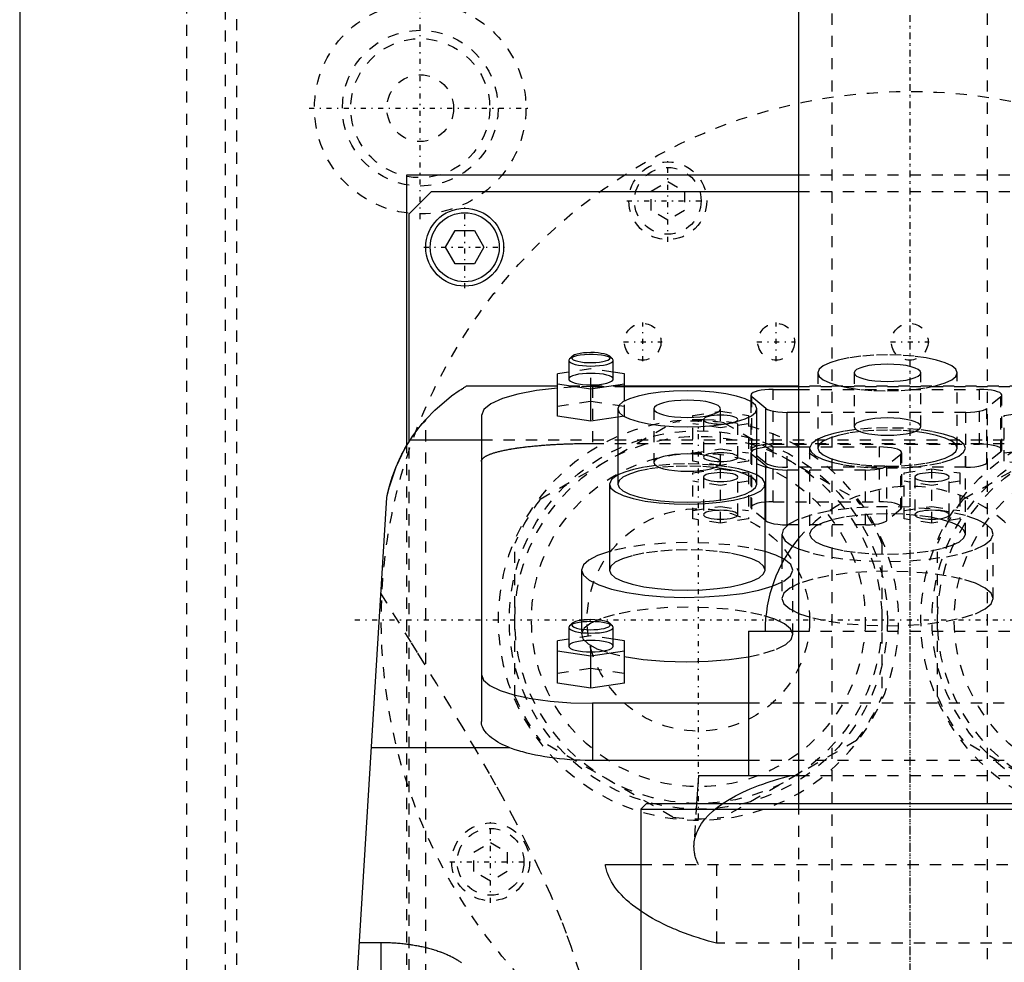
# Model space of a CAD drawing. Extents: x -90 to 90, y -97 to 327.
# Tile 7 of 10: x -80 to 9, y 198 to 283. Entities that reach past the tile are written whole.
import ezdxf

# ---------------------------------------------------------------- set-up
doc = ezdxf.new("R2010")
doc.units = 0
doc.linetypes.add('CENTER', pattern=[1.5, 0.45, -0.5, 0.05, -0.5])
doc.linetypes.add('DASHED', pattern=[2, 1, -1])
for name, color, linetype in [('AM_0', 7, 'CONTINUOUS'), ('AM_3', 7, 'DASHED'), ('AM_7', 7, 'CENTER')]:
    doc.layers.add(name, color=color, linetype=linetype)

msp = doc.modelspace()

# ---------------------------------------------------------------- linework, layer by layer
at = {"layer": 'AM_0', "color": 7, "linetype": 'CONTINUOUS'}
for p, q in [((-10, 296.5), (-10, 212.5)), ((-80, 291.5), (-80, 30)), ((-45.211, 244.674), (-45.211, 269)), ((-45.211, 269), (-10.011, 269)), ((-45, 265.5), (-43, 267.5)), ((-43, 267.5), (-10, 267.5)), ((-45, 245.02), (-45, 265.5)), ((-41.732, 262.5), (-40.866, 264)), ((-40.866, 264), (-39.134, 264)), ((-39.134, 264), (-38.268, 262.5)), ((-40.866, 261), (-41.732, 262.5)), ((-38.268, 262.5), (-39.134, 261)), ((-39.134, 261), (-40.866, 261)), ((-30.577, 252.474), (-30.65, 252.335)), ((-30.65, 252.335), (-30.65, 250.645)), ((-30.336, 252.698), (-30.577, 252.474)), ((-26.723, 252.474), (-26.964, 252.698)), ((-26.65, 252.335), (-26.723, 252.474)), ((-26.65, 250.645), (-26.65, 252.335)), ((-30.65, 251.265), (-31.65, 251.116)), ((-31.65, 247.322), (-31.65, 251.116)), ((-25.65, 251.116), (-26.65, 251.265)), ((-25.65, 248.664), (-25.65, 251.116)), ((-31.65, 250), (-39.86, 250)), ((-31.65, 250.219), (-28.65, 249.771)), ((-28.65, 249.771), (-25.65, 250.219)), ((-28.65, 246.874), (-28.65, 249.771)), ((-10, 250), (-25.65, 250)), ((-25.65, 249.97), (-10, 249.97)), ((-12.28, 249.72), (-10, 249.72)), ((-14.28, 249.202), (-14.28, 248.624)), ((-14.189, 248.568), (-14.189, 249.048)), ((-12.939, 248.013), (-14.189, 249.048)), ((-26.25, 247.973), (-26.25, 241.211)), ((-13.75, 241.211), (-13.75, 247.973)), ((-12.939, 244.515), (-12.939, 248.013)), ((-38.5, 247.382), (-38.5, 219.865)), ((-28.65, 246.874), (-31.65, 247.322)), ((-26.25, 247.232), (-28.65, 246.874)), ((-11.03, 244.544), (-11.03, 247.649)), ((-10, 247.649), (-11.03, 247.649)), ((-38.5, 245.15), (-44.917, 245.15)), ((-12.28, 244.544), (-10, 244.544)), ((-12.939, 242.836), (-13.75, 243.508)), ((-12.939, 237.91), (-12.939, 242.836)), ((-11.03, 237.547), (-11.03, 242.473)), ((-10, 242.473), (-11.03, 242.473)), ((-27, 241.211), (-27, 233.484)), ((-13, 233.484), (-13, 241.211)), ((-57, 77.05), (-47, 240)), ((-12.939, 237.91), (-13, 237.961)), ((-10.946, 237.547), (-11.03, 237.547)), ((-11.5, 236.719), (-11.5, 234.582)), ((-29.5, 233.484), (-29.5, 228.967)), ((-30.577, 228.468), (-30.65, 228.329)), ((-30.336, 228.692), (-30.577, 228.468)), ((-26.723, 228.468), (-26.964, 228.692)), ((-26.65, 228.329), (-26.723, 228.468)), ((-30.65, 228.329), (-30.65, 226.639)), ((-26.65, 226.639), (-26.65, 228.329)), ((-14.5, 228), (-14.5, 215)), ((-14.5, 228), (-10.009, 228)), ((-30.65, 227.26), (-31.65, 227.11)), ((-31.65, 223.316), (-31.65, 227.11)), ((-25.65, 227.11), (-26.65, 227.26)), ((-25.65, 223.316), (-25.65, 227.11)), ((-31.65, 226.214), (-28.65, 225.766)), ((-28.65, 225.766), (-25.65, 226.214)), ((-28.65, 222.868), (-28.65, 225.766)), ((-28.65, 222.868), (-31.65, 223.316)), ((-25.65, 223.316), (-28.65, 222.868)), ((-28.5, 221.5), (-28.5, 216.359)), ((-14.5, 221.5), (-28.5, 221.5)), ((-35.934, 217.5), (-48.381, 217.5)), ((-14.5, 216.359), (-28.5, 216.359)), ((-19, 215), (-19.156, 212.5)), ((-19, 215), (-10.011, 215)), ((-23.675, 212.5), (-24.175, 212)), ((-23.675, 212.5), (23.675, 212.5)), ((-24.175, 212), (-24.175, 196.5)), ((-24.175, 212), (24.175, 212)), ((-27.357, 207), (-24.189, 207)), ((-49.454, 200.006), (-47.5, 200.006)), ((-47.5, 191.749), (-47.5, 200.006))]:
    msp.add_line(p, q, dxfattribs=at)
for points in [[(-30.65, 252.335), (-30.612, 252.234), (-30.498, 252.137), (-30.313, 252.047), (-30.064, 251.969), (-29.761, 251.904), (-29.415, 251.857), (-29.04, 251.827), (-28.65, 251.817), (-28.26, 251.827), (-27.885, 251.857), (-27.539, 251.904), (-27.236, 251.969), (-26.987, 252.047), (-26.802, 252.137), (-26.688, 252.234), (-26.65, 252.335)], [(-28.65, 253.029), (-28.997, 253.02), (-29.329, 252.994), (-29.635, 252.951), (-29.902, 252.893), (-30.119, 252.822), (-30.279, 252.742), (-30.373, 252.655), (-30.399, 252.566), (-30.357, 252.476), (-30.246, 252.391), (-30.072, 252.312), (-29.842, 252.245), (-29.565, 252.19), (-29.251, 252.151), (-28.914, 252.129), (-28.566, 252.124), (-28.222, 252.137), (-27.894, 252.168), (-27.597, 252.215), (-27.341, 252.276), (-27.137, 252.349), (-26.993, 252.431), (-26.914, 252.519), (-26.905, 252.609), (-26.964, 252.698)], [(-26.964, 252.698), (-27.08, 252.776), (-27.249, 252.848), (-27.467, 252.91), (-27.725, 252.961), (-28.015, 252.998), (-28.327, 253.022), (-28.65, 253.029)], [(-30.65, 250.645), (-30.612, 250.544), (-30.498, 250.446), (-30.313, 250.357), (-30.064, 250.278), (-29.761, 250.214), (-29.415, 250.166), (-29.04, 250.137), (-28.65, 250.127), (-28.26, 250.137), (-27.885, 250.166), (-27.539, 250.214), (-27.236, 250.278), (-26.987, 250.357), (-26.802, 250.446), (-26.688, 250.544), (-26.65, 250.645)], [(-31.653, 249.838), (-33.548, 249.616), (-35.224, 249.298), (-36.61, 248.896), (-37.644, 248.429), (-38.284, 247.917), (-38.5, 247.382)], [(-12.28, 249.72), (-12.652, 249.711), (-13.012, 249.684), (-13.346, 249.64), (-13.642, 249.581), (-13.891, 249.509), (-14.083, 249.426), (-14.213, 249.335), (-14.274, 249.239), (-14.266, 249.143), (-14.189, 249.048)], [(-12.939, 248.013), (-12.771, 247.912), (-12.526, 247.824), (-12.214, 247.75), (-11.85, 247.695), (-11.449, 247.661), (-11.03, 247.649)], [(-12.28, 244.544), (-12.69, 244.533), (-13.083, 244.5), (-13.442, 244.447), (-13.752, 244.376)], [(-12.939, 242.836), (-12.771, 242.736), (-12.526, 242.647), (-12.214, 242.574), (-11.85, 242.519), (-11.449, 242.485), (-11.03, 242.473)], [(-26.25, 242.027), (-26.81, 241.631), (-27, 241.211)], [(-27, 241.211), (-26.86, 240.85), (-26.445, 240.504), (-25.772, 240.186), (-24.867, 239.909), (-23.768, 239.684), (-22.517, 239.521), (-21.166, 239.425), (-19.768, 239.4), (-18.38, 239.449), (-17.056, 239.568), (-15.85, 239.752), (-14.811, 239.995), (-13.979, 240.287), (-13.389, 240.616), (-13.063, 240.969), (-13.015, 241.331), (-13.247, 241.689), (-13.75, 242.027)], [(-26.25, 241.211), (-26.13, 240.896), (-25.774, 240.592), (-25.197, 240.313), (-24.419, 240.067), (-23.472, 239.866), (-22.392, 239.717), (-21.219, 239.625), (-20, 239.594), (-18.781, 239.625), (-17.608, 239.717), (-16.528, 239.866), (-15.581, 240.067), (-14.803, 240.313), (-14.226, 240.592), (-13.87, 240.896), (-13.75, 241.211)], [(-12.939, 237.91), (-12.771, 237.81), (-12.526, 237.721), (-12.214, 237.647), (-11.85, 237.592), (-11.449, 237.558), (-11.03, 237.547)], [(-10.005, 238.043), (-10.878, 237.594), (-11.38, 237.108), (-11.49, 236.606), (-11.202, 236.109), (-10.53, 235.637)], [(-27, 235.146), (-28.065, 234.783), (-28.853, 234.376), (-29.337, 233.938), (-29.5, 233.484)], [(-11.278, 234.458), (-12.027, 234.821), (-13, 235.146)], [(-29.5, 233.484), (-29.324, 233.013), (-28.803, 232.559), (-27.955, 232.14), (-26.813, 231.77), (-25.418, 231.464), (-23.823, 231.233), (-22.086, 231.085), (-20.272, 231.026), (-18.447, 231.058), (-16.68, 231.18), (-15.037, 231.387), (-13.577, 231.672), (-12.355, 232.024)], [(-27, 233.484), (-26.865, 233.13), (-26.467, 232.791), (-25.82, 232.477), (-24.95, 232.203), (-23.889, 231.977), (-22.679, 231.81), (-21.366, 231.707), (-20, 231.672), (-18.634, 231.707), (-17.321, 231.81), (-16.111, 231.977), (-15.05, 232.203), (-14.18, 232.477), (-13.533, 232.791), (-13.135, 233.13), (-13, 233.484)], [(-30.336, 228.692), (-30.395, 228.603), (-30.386, 228.513), (-30.307, 228.426), (-30.163, 228.343), (-29.959, 228.27), (-29.703, 228.209), (-29.406, 228.162), (-29.078, 228.132), (-28.734, 228.118), (-28.386, 228.123), (-28.049, 228.146), (-27.735, 228.185), (-27.458, 228.239), (-27.228, 228.307), (-27.054, 228.385), (-26.943, 228.471), (-26.901, 228.56), (-26.927, 228.65), (-27.021, 228.737), (-27.181, 228.817), (-27.398, 228.887), (-27.665, 228.945), (-27.971, 228.988), (-28.303, 229.015), (-28.65, 229.024)], [(-28.65, 229.024), (-28.973, 229.016), (-29.285, 228.993), (-29.575, 228.955), (-29.833, 228.905), (-30.051, 228.842), (-30.22, 228.771), (-30.336, 228.692)], [(-30.65, 228.329), (-30.612, 228.228), (-30.498, 228.131), (-30.313, 228.042), (-30.064, 227.963), (-29.761, 227.899), (-29.415, 227.851), (-29.04, 227.822), (-28.65, 227.812), (-28.26, 227.822), (-27.885, 227.851), (-27.539, 227.899), (-27.236, 227.963), (-26.987, 228.042), (-26.802, 228.131), (-26.688, 228.228), (-26.65, 228.329)], [(-30.65, 226.639), (-30.612, 226.538), (-30.498, 226.441), (-30.313, 226.351), (-30.064, 226.273), (-29.761, 226.209), (-29.415, 226.161), (-29.04, 226.131), (-28.65, 226.121), (-28.26, 226.131), (-27.885, 226.161), (-27.539, 226.209), (-27.236, 226.273), (-26.987, 226.351), (-26.802, 226.441), (-26.688, 226.538), (-26.65, 226.639)], [(-25.656, 225.713), (-23.947, 225.452), (-22.065, 225.289), (-20.093, 225.23), (-18.117, 225.279), (-16.224, 225.432), (-14.495, 225.685)], [(-38.5, 224.088), (-38.308, 223.583), (-37.739, 223.098), (-36.815, 222.65), (-35.571, 222.258), (-34.056, 221.936), (-32.327, 221.697), (-30.451, 221.55), (-28.5, 221.5)]]:
    msp.add_lwpolyline(points, dxfattribs=at)
for points in [[(-13.75, 247.973), (-13.87, 248.288), (-14.226, 248.592), (-14.803, 248.871), (-15.581, 249.117), (-16.528, 249.318), (-17.608, 249.467), (-18.781, 249.559), (-20, 249.59), (-21.219, 249.559), (-22.392, 249.467), (-23.472, 249.318), (-24.419, 249.117), (-25.197, 248.871), (-25.774, 248.592), (-26.13, 248.288), (-26.25, 247.973), (-26.13, 247.657), (-25.774, 247.354), (-25.197, 247.074), (-24.419, 246.829), (-23.472, 246.628), (-22.392, 246.478), (-21.219, 246.386), (-20, 246.355), (-18.781, 246.386), (-17.608, 246.478), (-16.528, 246.628), (-15.581, 246.829), (-14.803, 247.074), (-14.226, 247.354), (-13.87, 247.657)], [(-17, 247.973), (-17.058, 248.124), (-17.228, 248.27), (-17.506, 248.404), (-17.879, 248.522), (-18.333, 248.618), (-18.852, 248.69), (-19.415, 248.734), (-20, 248.749), (-20.585, 248.734), (-21.148, 248.69), (-21.667, 248.618), (-22.121, 248.522), (-22.494, 248.404), (-22.772, 248.27), (-22.942, 248.124), (-23, 247.973), (-22.942, 247.821), (-22.772, 247.676), (-22.494, 247.541), (-22.121, 247.424), (-21.667, 247.327), (-21.148, 247.255), (-20.585, 247.211), (-20, 247.196), (-19.415, 247.211), (-18.852, 247.255), (-18.333, 247.327), (-17.879, 247.424), (-17.506, 247.541), (-17.228, 247.676), (-17.058, 247.821)]]:
    msp.add_lwpolyline(points, close=True, dxfattribs=at)
for points in [[(-43.5, 247.019, 0), (-42.688, 247.863, 0), (-41.184, 249.129, 0), (-40.489, 249.612, 0), (-40.328, 249.715, 0), (-40.186, 249.804, 0), (-40.123, 249.843, 0), (-40.065, 249.878, 0), (-39.966, 249.938, 0), (-39.89, 249.983, 0), (-39.86, 250, 0)], [(-47, 240, 0), (-46.935, 240.308, 0), (-46.785, 240.92, 0), (-46.61, 241.525, 0), (-46.513, 241.823, 0), (-46.411, 242.116, 0), (-46.192, 242.69, 0), (-46.056, 243.014, 0), (-46.016, 243.105, 0), (-45.976, 243.196, 0), (-45.955, 243.241, 0), (-45.935, 243.286, 0), (-45.894, 243.375, 0), (-45.853, 243.463, 0), (-45.811, 243.55, 0), (-45.769, 243.637, 0), (-45.726, 243.723, 0), (-45.705, 243.766, 0), (-45.684, 243.808, 0), (-45.641, 243.893, 0), (-45.598, 243.976, 0), (-45.554, 244.059, 0), (-45.511, 244.14, 0), (-45.467, 244.221, 0), (-45.445, 244.261, 0), (-45.423, 244.301, 0), (-45.38, 244.38, 0), (-45.336, 244.458, 0), (-45.292, 244.535, 0), (-45.247, 244.611, 0), (-45.203, 244.686, 0), (-45.181, 244.723, 0), (-45.159, 244.76, 0), (-45.115, 244.833, 0), (-45.071, 244.905, 0), (-45.049, 244.941, 0), (-45.027, 244.976, 0), (-44.984, 245.046, 0), (-44.94, 245.115, 0), (-44.918, 245.149, 0), (-44.896, 245.183, 0), (-44.853, 245.249, 0), (-44.81, 245.315, 0), (-44.767, 245.379, 0), (-44.725, 245.443, 0), (-44.682, 245.505, 0), (-44.661, 245.536, 0), (-44.64, 245.566, 0), (-44.599, 245.626, 0), (-44.557, 245.685, 0), (-44.517, 245.743, 0), (-44.476, 245.799, 0), (-44.436, 245.855, 0), (-44.416, 245.882, 0), (-44.397, 245.909, 0), (-44.358, 245.962, 0), (-44.319, 246.014, 0), (-44.281, 246.065, 0), (-44.243, 246.115, 0), (-44.206, 246.164, 0), (-44.187, 246.189, 0), (-44.168, 246.213, 0), (-44.132, 246.26, 0), (-44.096, 246.306, 0), (-44.06, 246.351, 0), (-44.026, 246.395, 0), (-43.992, 246.437, 0), (-43.975, 246.458, 0), (-43.958, 246.479, 0), (-43.926, 246.519, 0), (-43.894, 246.557, 0), (-43.864, 246.594, 0), (-43.835, 246.63, 0), (-43.806, 246.664, 0), (-43.792, 246.68, 0), (-43.779, 246.697, 0), (-43.753, 246.728, 0), (-43.727, 246.757, 0), (-43.715, 246.771, 0), (-43.704, 246.785, 0), (-43.681, 246.812, 0), (-43.66, 246.837, 0), (-43.649, 246.848, 0), (-43.64, 246.86, 0), (-43.621, 246.881, 0), (-43.603, 246.901, 0), (-43.587, 246.92, 0), (-43.573, 246.937, 0), (-43.559, 246.952, 0), (-43.553, 246.959, 0), (-43.547, 246.966, 0), (-43.537, 246.978, 0), (-43.527, 246.988, 0), (-43.52, 246.997, 0), (-43.513, 247.004, 0), (-43.508, 247.01, 0), (-43.506, 247.013, 0), (-43.504, 247.015, 0), (-43.501, 247.017, 0), (-43.5, 247.019, 0), (-43.5, 247.019, 0)], [(-43.5, 247.019, 0), (-43.501, 247.009, 0), (-43.503, 246.99, 0), (-43.507, 246.97, 0), (-43.51, 246.961, 0), (-43.513, 246.951, 0), (-43.521, 246.931, 0), (-43.53, 246.911, 0), (-43.542, 246.891, 0), (-43.555, 246.871, 0), (-43.571, 246.851, 0), (-43.579, 246.841, 0), (-43.588, 246.831, 0), (-43.607, 246.81, 0), (-43.628, 246.79, 0), (-43.651, 246.769, 0), (-43.676, 246.749, 0), (-43.703, 246.728, 0), (-43.717, 246.718, 0), (-43.732, 246.708, 0), (-43.763, 246.687, 0), (-43.795, 246.666, 0), (-43.813, 246.656, 0)], [(-44.917, 245.15, 0), (-44.74, 245.42, 0), (-44.376, 245.937, 0), (-44.002, 246.424, 0), (-43.813, 246.656, 0)], [(-47, 240, 0), (-46.775, 240.958, 0), (-46.163, 242.761, 0), (-45.37, 244.398, 0), (-44.917, 245.15, 0)], [(-35.934, 217.5, 0), (-36.065, 217.554, 0), (-36.321, 217.665, 0), (-36.567, 217.78, 0), (-36.685, 217.839, 0), (-36.801, 217.899, 0), (-37.022, 218.022, 0), (-37.23, 218.149, 0), (-37.424, 218.279, 0), (-37.603, 218.411, 0), (-37.766, 218.546, 0), (-37.842, 218.614, 0), (-37.914, 218.683, 0), (-38.045, 218.821, 0), (-38.16, 218.961, 0), (-38.258, 219.101, 0), (-38.339, 219.241, 0), (-38.403, 219.382, 0), (-38.429, 219.452, 0), (-38.451, 219.521, 0), (-38.483, 219.66, 0), (-38.498, 219.797, 0), (-38.5, 219.865, 0)], [(-28.5, 216.359, 0), (-28.725, 216.36, 0), (-29.179, 216.367, 0), (-29.637, 216.381, 0), (-29.867, 216.391, 0), (-30.098, 216.403, 0), (-30.559, 216.433, 0), (-31.018, 216.47, 0), (-31.473, 216.516, 0), (-31.923, 216.568, 0), (-32.366, 216.628, 0), (-32.584, 216.661, 0), (-32.799, 216.695, 0), (-33.223, 216.769, 0), (-33.635, 216.85, 0), (-34.033, 216.936, 0), (-34.416, 217.029, 0), (-34.783, 217.126, 0), (-34.961, 217.176, 0), (-35.133, 217.228, 0), (-35.465, 217.333, 0), (-35.78, 217.443, 0), (-35.934, 217.5, 0)], [(-24.179, 202.821, 0), (-24.334, 202.928, 0), (-24.634, 203.144, 0), (-24.92, 203.364, 0), (-25.057, 203.475, 0), (-25.191, 203.587, 0), (-25.448, 203.813, 0), (-25.69, 204.042, 0), (-25.917, 204.273, 0), (-26.128, 204.507, 0), (-26.322, 204.742, 0), (-26.414, 204.86, 0), (-26.501, 204.978, 0), (-26.664, 205.216, 0), (-26.81, 205.454, 0), (-26.939, 205.693, 0), (-27.052, 205.932, 0), (-27.149, 206.171, 0), (-27.191, 206.29, 0), (-27.229, 206.409, 0), (-27.293, 206.646, 0), (-27.34, 206.882, 0), (-27.357, 207, 0)], [(-47.5, 200.006, 0), (-47.438, 200.006, 0), (-47.312, 200.005, 0), (-47.186, 200.004, 0), (-47.123, 200.002, 0), (-47.06, 200.001, 0), (-46.934, 199.998, 0), (-46.807, 199.993, 0), (-46.679, 199.988, 0), (-46.552, 199.982, 0), (-46.424, 199.975, 0), (-46.361, 199.972, 0), (-46.297, 199.967, 0), (-46.169, 199.959, 0), (-46.042, 199.949, 0), (-45.914, 199.939, 0), (-45.787, 199.927, 0), (-45.66, 199.915, 0), (-45.596, 199.908, 0), (-45.533, 199.902, 0), (-45.406, 199.888, 0), (-45.28, 199.873, 0), (-45.217, 199.865, 0), (-45.154, 199.857, 0), (-45.029, 199.84, 0), (-44.905, 199.822, 0), (-44.843, 199.813, 0), (-44.781, 199.804, 0), (-44.657, 199.784, 0), (-44.535, 199.764, 0), (-44.413, 199.743, 0), (-44.292, 199.721, 0), (-44.172, 199.699, 0), (-44.112, 199.687, 0), (-44.053, 199.675, 0), (-43.934, 199.651, 0), (-43.817, 199.626, 0), (-43.701, 199.6, 0), (-43.585, 199.573, 0), (-43.471, 199.545, 0), (-43.415, 199.532, 0), (-43.358, 199.517, 0), (-43.247, 199.488, 0), (-43.136, 199.459, 0), (-43.027, 199.429, 0), (-42.919, 199.398, 0), (-42.813, 199.366, 0), (-42.76, 199.35, 0), (-42.708, 199.334, 0), (-42.604, 199.301, 0), (-42.502, 199.268, 0), (-42.402, 199.234, 0), (-42.302, 199.2, 0), (-42.205, 199.165, 0), (-42.157, 199.147, 0), (-42.109, 199.129, 0), (-42.015, 199.093, 0), (-41.922, 199.057, 0), (-41.831, 199.02, 0), (-41.742, 198.983, 0), (-41.654, 198.946, 0), (-41.611, 198.927, 0), (-41.569, 198.908, 0), (-41.484, 198.87, 0), (-41.4, 198.831, 0), (-41.358, 198.811, 0), (-41.317, 198.791, 0), (-41.235, 198.751, 0), (-41.154, 198.71, 0), (-41.114, 198.689, 0), (-41.075, 198.668, 0), (-40.996, 198.626, 0), (-40.919, 198.583, 0), (-40.843, 198.539, 0), (-40.768, 198.495, 0), (-40.694, 198.451, 0), (-40.658, 198.428, 0), (-40.622, 198.406, 0), (-40.551, 198.36, 0), (-40.481, 198.314, 0), (-40.413, 198.267, 0), (-40.346, 198.22, 0), (-40.281, 198.172, 0)]]:
    msp.add_polyline3d(points, dxfattribs=at)
for radius in [3.5, 3.1]:
    msp.add_circle((-40, 262.5), radius, dxfattribs=at)
msp.add_arc((0, 228), 13, 140.28486, 180, dxfattribs=at)
at = {"layer": 'AM_3', "color": 6, "linetype": 'DASHED'}
for p, q in [((-7, 307.5), (-7, -77.5)), ((7, -77.5), (7, 307.5)), ((-65, 292.5), (-65, 37.5)), ((-61.5, 154.982), (-61.5, 292)), ((-60.5, 291), (-60.5, 156.646)), ((-23.25, 267.538), (-21.75, 268.404)), ((-21.75, 268.404), (-20.25, 267.538)), ((-10.011, 269), (10.011, 269)), ((-23.25, 265.806), (-23.25, 267.538)), ((-20.25, 267.538), (-20.25, 265.806)), ((-10, 267.5), (10, 267.5)), ((-21.75, 264.94), (-23.25, 265.806)), ((-20.25, 265.806), (-21.75, 264.94)), ((-28.65, 251.564), (-30.65, 251.265)), ((-28.65, 249.771), (-28.65, 251.564)), ((-26.65, 251.265), (-28.65, 251.564)), ((-8.25, 251.208), (-8.25, 244.446)), ((-5, 251.208), (-5, 246.378)), ((1, 246.378), (1, 251.208)), ((4.25, 244.446), (4.25, 251.208)), ((-25.65, 250), (-31.65, 250)), ((-28.5, 249.97), (-28.5, 244.865)), ((-28.5, 249.97), (-25.65, 249.97)), ((-12.28, 244.794), (-12.28, 249.72)), ((10, 250), (-10, 250)), ((-10, 249.97), (10, 249.97)), ((-10, 249.72), (6.28, 249.72)), ((6.28, 244.794), (6.28, 249.72)), ((8.189, 249.048), (6.939, 248.013)), ((8.189, 244.122), (8.189, 249.048)), ((8.28, 244.276), (8.28, 249.202)), ((-31.65, 248.218), (-28.65, 248.667)), ((-28.65, 248.667), (-25.65, 248.218)), ((-25.65, 247.322), (-25.65, 248.664)), ((-23, 247.973), (-23, 243.143)), ((-17, 242.882), (-17, 247.973)), ((-14.28, 248.624), (-14.28, 244.276)), ((-14.189, 244.122), (-14.189, 248.568)), ((6.939, 243.086), (6.939, 248.013)), ((-43.5, 77.05), (-43.5, 247.019)), ((-25.65, 247.322), (-26.25, 247.232)), ((-19.5, 247.383), (-17, 247.757)), ((-19.5, 243.255), (-19.5, 247.383)), ((-18.55, 247.01), (-18.55, 243.629)), ((-17, 247.757), (-14.5, 247.383)), ((-15.45, 243.629), (-15.45, 247.01)), ((-14.5, 247.383), (-14.5, 243.255)), ((5.03, 247.649), (-10, 247.649)), ((5.03, 242.723), (5.03, 247.649)), ((8.5, 247.383), (10, 247.607)), ((8.5, 243.255), (8.5, 247.383)), ((-33.204, 239.852), (-21.296, 246.727)), ((-17, 246.263), (-19.5, 246.636)), ((-14.5, 246.636), (-17, 246.263)), ((-16.704, 246.727), (-4.796, 239.852)), ((4.796, 239.852), (16.704, 246.727)), ((38.5, 245.15), (-38.5, 245.15)), ((-45.211, 176), (-45.211, 244.674)), ((-45, 179.5), (-45, 245.02)), ((-28.5, 244.865), (28.5, 244.865)), ((-19.5, 244.003), (-17, 244.376)), ((-17, 244.376), (-14.5, 244.003)), ((-12.939, 243.086), (-12.939, 244.515)), ((-12.28, 244.794), (6.28, 244.794)), ((-12.28, 239.617), (-12.28, 244.544)), ((-11.03, 242.723), (-11.03, 244.544)), ((-10, 244.544), (-2.72, 244.544)), ((-9, 244.446), (-9, 236.719)), ((-2.72, 239.617), (-2.72, 244.544)), ((5, 236.719), (5, 244.446)), ((8.5, 244.003), (11, 244.376)), ((-14.28, 244.026), (-14.28, 239.1)), ((-12.939, 243.086), (-14.189, 244.122)), ((-14.189, 238.945), (-14.189, 243.872)), ((-13.75, 243.508), (-14.189, 243.872)), ((-0.811, 243.872), (-2.061, 242.836)), ((-0.811, 238.945), (-0.811, 243.872)), ((-0.72, 239.1), (-0.72, 244.026)), ((8.189, 244.122), (6.939, 243.086)), ((-17, 242.882), (-19.5, 243.255)), ((-19.5, 242.207), (-17, 242.581)), ((-14.5, 243.255), (-17, 242.882)), ((-17, 242.581), (-14.5, 242.207)), ((-17, 237.706), (-17, 242.581)), ((5.03, 242.723), (-11.03, 242.723)), ((-2.061, 237.91), (-2.061, 242.836)), ((-0.5, 242.207), (2, 242.581)), ((2, 242.581), (4.5, 242.207)), ((2, 237.706), (2, 242.581)), ((10, 243.031), (8.5, 243.255)), ((-19.5, 238.079), (-19.5, 242.207)), ((-18.55, 241.833), (-18.55, 238.453)), ((-15.45, 238.453), (-15.45, 241.833)), ((-14.5, 242.207), (-14.5, 238.079)), ((-3.97, 242.473), (-10, 242.473)), ((-3.97, 237.547), (-3.97, 242.473)), ((-0.5, 238.079), (-0.5, 242.207)), ((0.45, 241.833), (0.45, 238.453)), ((3.55, 238.453), (3.55, 241.833)), ((4.5, 242.207), (4.5, 238.079)), ((-17, 241.086), (-19.5, 241.46)), ((-14.5, 241.46), (-17, 241.086)), ((2, 241.086), (-0.5, 241.46)), ((4.5, 241.46), (2, 241.086)), ((-19.5, 238.826), (-17, 239.2)), ((-17, 239.2), (-14.5, 238.826)), ((-12.28, 239.617), (-2.72, 239.617)), ((-0.5, 238.826), (2, 239.2)), ((2, 239.2), (4.5, 238.826)), ((-17, 237.706), (-19.5, 238.079)), ((-14.5, 238.079), (-17, 237.706)), ((-13, 237.961), (-14.189, 238.945)), ((-7.005, 238.809), (-7.295, 238.76)), ((-0.811, 238.945), (-2.061, 237.91)), ((2, 237.706), (-0.5, 238.079)), ((4.5, 238.079), (2, 237.706)), ((-3.97, 237.547), (-10.946, 237.547)), ((7.5, 230.924), (7.5, 236.719)), ((-35.5, 222.125), (-35.5, 235.875)), ((-10.53, 235.637), (-10.005, 235.395)), ((-2.5, 235.875), (-2.5, 222.125)), ((2.5, 222.125), (2.5, 235.875)), ((-11.5, 234.582), (-11.5, 230.924)), ((-10.5, 227.689), (-10.5, 233.484)), ((-29.5, 228.967), (-29.5, 227.689)), ((-28.65, 227.559), (-30.65, 227.26)), ((-28.65, 225.766), (-28.65, 227.559)), ((-26.65, 227.26), (-28.65, 227.559)), ((-10.009, 228), (10.009, 228)), ((-31.65, 224.213), (-28.65, 224.661)), ((-28.65, 224.661), (-25.65, 224.213)), ((14.5, 221.5), (-14.5, 221.5)), ((-21.296, 211.273), (-33.204, 218.148)), ((-4.796, 218.148), (-16.704, 211.273)), ((16.704, 211.273), (4.796, 218.148)), ((14.5, 216.359), (-14.5, 216.359)), ((-10.011, 215), (10.011, 215)), ((-19.156, 212.5), (-19.386, 208.83)), ((-10, 212.5), (-10, -25.3)), ((-39.172, 208.116), (-37.672, 208.982)), ((-37.672, 208.982), (-36.172, 208.116)), ((-39.172, 206.384), (-39.172, 208.116)), ((-36.172, 208.116), (-36.172, 206.384)), ((-37.672, 205.518), (-39.172, 206.384)), ((-36.172, 206.384), (-37.672, 205.518)), ((-24.189, 207), (24.189, 207)), ((-17.375, 207), (-17.375, 199.939)), ((17.375, 199.939), (-17.375, 199.939))]:
    msp.add_line(p, q, dxfattribs=at)
for points in [[(-26.723, 252.474), (-26.868, 252.57), (-27.084, 252.657), (-27.362, 252.731), (-27.691, 252.789), (-28.059, 252.829), (-28.45, 252.85), (-28.85, 252.85), (-29.241, 252.829), (-29.609, 252.789), (-29.938, 252.731), (-30.216, 252.657), (-30.432, 252.57), (-30.577, 252.474)], [(-28.65, 251.162), (-29.04, 251.152), (-29.415, 251.123), (-29.761, 251.075), (-30.064, 251.011), (-30.313, 250.932), (-30.498, 250.843), (-30.612, 250.746), (-30.65, 250.645)], [(-26.65, 250.645), (-26.688, 250.746), (-26.802, 250.843), (-26.987, 250.932), (-27.236, 251.011), (-27.539, 251.075), (-27.885, 251.123), (-28.26, 251.152), (-28.65, 251.162)], [(-28.5, 249.97), (-30.097, 249.937), (-31.653, 249.838)], [(8.189, 249.048), (8.266, 249.143), (8.274, 249.239), (8.213, 249.335), (8.083, 249.426), (7.891, 249.509), (7.642, 249.581), (7.346, 249.64), (7.012, 249.684), (6.652, 249.711), (6.28, 249.72)], [(5.03, 247.649), (5.449, 247.661), (5.85, 247.695), (6.214, 247.75), (6.526, 247.824), (6.771, 247.912), (6.939, 248.013)], [(-17, 247.411), (-17.302, 247.403), (-17.593, 247.38), (-17.861, 247.343), (-18.096, 247.293), (-18.289, 247.233), (-18.432, 247.163), (-18.52, 247.088), (-18.55, 247.01)], [(-18.55, 247.01), (-18.52, 246.932), (-18.432, 246.856), (-18.289, 246.787), (-18.096, 246.726), (-17.861, 246.676), (-17.593, 246.639), (-17.302, 246.616), (-17, 246.609)], [(-17, 246.609), (-16.698, 246.616), (-16.407, 246.639), (-16.139, 246.676), (-15.904, 246.726), (-15.711, 246.787), (-15.568, 246.856), (-15.48, 246.932), (-15.45, 247.01), (-15.48, 247.088), (-15.568, 247.163), (-15.711, 247.233), (-15.904, 247.293), (-16.139, 247.343), (-16.407, 247.38), (-16.698, 247.403), (-17, 247.411)], [(-4.812, 246.106), (-5.873, 245.956), (-6.818, 245.761), (-7.62, 245.527), (-8.254, 245.26)], [(-7.002, 243.179), (-5.954, 242.951), (-4.754, 242.781), (-3.45, 242.674), (-2.09, 242.635), (-0.726, 242.665), (0.588, 242.763), (1.804, 242.926), (2.875, 243.146), (3.759, 243.417), (4.423, 243.726), (4.842, 244.063), (4.999, 244.415), (4.889, 244.768), (4.515, 245.109), (3.893, 245.424), (3.045, 245.702), (2.005, 245.932), (0.812, 246.106)], [(-2, 246.258), (-3.436, 246.22), (-4.812, 246.106)], [(0.812, 246.106), (-0.564, 246.22), (-2, 246.258)], [(-8.254, 245.26), (-8.811, 244.865), (-9, 244.446)], [(-12.28, 244.794), (-12.652, 244.785), (-13.012, 244.758), (-13.346, 244.714), (-13.642, 244.655), (-13.891, 244.583), (-14.083, 244.5), (-14.213, 244.409), (-14.274, 244.313), (-14.266, 244.216), (-14.189, 244.122)], [(-13.752, 244.376), (-14.001, 244.29), (-14.175, 244.191), (-14.266, 244.086), (-14.271, 243.978), (-14.189, 243.872)], [(-9, 244.446), (-8.869, 244.098), (-8.481, 243.762), (-7.851, 243.452), (-7.002, 243.179)], [(-0.811, 243.872), (-0.734, 243.966), (-0.726, 244.063), (-0.787, 244.159), (-0.917, 244.249), (-1.109, 244.333), (-1.358, 244.405), (-1.654, 244.464), (-1.988, 244.508), (-2.348, 244.534), (-2.72, 244.544)], [(8.189, 244.122), (8.266, 244.216), (8.274, 244.313), (8.213, 244.409), (8.083, 244.5), (7.891, 244.583), (7.642, 244.655), (7.346, 244.714), (7.012, 244.758), (6.652, 244.785), (6.28, 244.794)], [(-22.812, 242.87), (-23.871, 242.721), (-24.815, 242.526), (-25.616, 242.293), (-26.25, 242.027)], [(-20, 242.829), (-21.219, 242.798), (-22.392, 242.706), (-23.472, 242.556), (-24.419, 242.355), (-25.197, 242.11), (-25.774, 241.83), (-26.13, 241.527), (-26.25, 241.211)], [(-13.75, 242.027), (-14.456, 242.317), (-15.361, 242.568), (-16.432, 242.77), (-17.632, 242.916), (-18.916, 243.001), (-20.239, 243.022), (-21.553, 242.978), (-22.812, 242.87)], [(-13.75, 241.211), (-13.87, 241.527), (-14.226, 241.83), (-14.803, 242.11), (-15.581, 242.355), (-16.528, 242.556), (-17.608, 242.706), (-18.781, 242.798), (-20, 242.829)], [(-12.939, 243.086), (-12.771, 242.986), (-12.526, 242.897), (-12.214, 242.824), (-11.85, 242.769), (-11.449, 242.735), (-11.03, 242.723)], [(-3.97, 242.473), (-3.551, 242.485), (-3.15, 242.519), (-2.786, 242.574), (-2.474, 242.647), (-2.229, 242.736), (-2.061, 242.836)], [(5.03, 242.723), (5.449, 242.735), (5.85, 242.769), (6.214, 242.824), (6.526, 242.897), (6.771, 242.986), (6.939, 243.086)], [(-15.45, 241.833), (-15.48, 241.912), (-15.568, 241.987), (-15.711, 242.056), (-15.904, 242.117), (-16.139, 242.167), (-16.407, 242.204), (-16.698, 242.227), (-17, 242.235), (-17.302, 242.227), (-17.593, 242.204), (-17.861, 242.167), (-18.096, 242.117), (-18.289, 242.056), (-18.432, 241.987), (-18.52, 241.912), (-18.55, 241.833)], [(-18.55, 241.833), (-18.52, 241.755), (-18.432, 241.68), (-18.289, 241.611), (-18.096, 241.55), (-17.861, 241.5), (-17.593, 241.463), (-17.302, 241.44), (-17, 241.432), (-16.698, 241.44), (-16.407, 241.463), (-16.139, 241.5), (-15.904, 241.55), (-15.711, 241.611), (-15.568, 241.68), (-15.48, 241.755), (-15.45, 241.833)], [(3.55, 241.833), (3.52, 241.912), (3.432, 241.987), (3.289, 242.056), (3.096, 242.117), (2.861, 242.167), (2.593, 242.204), (2.302, 242.227), (2, 242.235), (1.698, 242.227), (1.407, 242.204), (1.139, 242.167), (0.904, 242.117), (0.711, 242.056), (0.568, 241.987), (0.48, 241.912), (0.45, 241.833)], [(0.45, 241.833), (0.48, 241.755), (0.568, 241.68), (0.711, 241.611), (0.904, 241.55), (1.139, 241.5), (1.407, 241.463), (1.698, 241.44), (2, 241.432), (2.302, 241.44), (2.593, 241.463), (2.861, 241.5), (3.096, 241.55), (3.289, 241.611), (3.432, 241.68), (3.52, 241.755), (3.55, 241.833)], [(-12.28, 239.617), (-12.652, 239.608), (-13.012, 239.581), (-13.346, 239.538), (-13.642, 239.479), (-13.891, 239.406), (-14.083, 239.323), (-14.213, 239.232), (-14.274, 239.137), (-14.266, 239.04), (-14.189, 238.945)], [(-2, 239.178), (-3.747, 239.136), (-5.435, 239.012), (-7.005, 238.809)], [(-0.811, 238.945), (-0.734, 239.04), (-0.726, 239.137), (-0.787, 239.232), (-0.917, 239.323), (-1.109, 239.406), (-1.358, 239.479), (-1.654, 239.538), (-1.988, 239.581), (-2.348, 239.608), (-2.72, 239.617)], [(5.007, 238.379), (3.536, 238.717), (1.828, 238.969), (-0.044, 239.125), (-2, 239.178)], [(-7.295, 238.76), (-8.793, 238.438), (-10.005, 238.043)], [(-7.005, 234.629), (-5.38, 234.421), (-3.632, 234.297), (-1.824, 234.261), (-0.023, 234.314), (1.706, 234.455), (3.3, 234.679), (4.702, 234.976), (5.859, 235.338), (6.73, 235.749), (7.283, 236.196), (7.497, 236.662), (7.366, 237.13), (6.894, 237.583), (6.098, 238.005), (5.007, 238.379)], [(-3.97, 237.547), (-3.551, 237.558), (-3.15, 237.592), (-2.786, 237.647), (-2.474, 237.721), (-2.229, 237.81), (-2.061, 237.91)], [(-13, 235.146), (-14.47, 235.483), (-16.177, 235.735), (-18.047, 235.89), (-20, 235.943), (-21.953, 235.89), (-23.823, 235.735), (-25.53, 235.483), (-27, 235.146)], [(-20, 235.296), (-21.366, 235.261), (-22.679, 235.158), (-23.889, 234.99), (-24.95, 234.765), (-25.82, 234.49), (-26.467, 234.177), (-26.865, 233.837), (-27, 233.484)], [(-13, 233.484), (-13.135, 233.837), (-13.533, 234.177), (-14.18, 234.49), (-15.05, 234.765), (-16.111, 234.99), (-17.321, 235.158), (-18.634, 235.261), (-20, 235.296)], [(-10.005, 235.395), (-8.671, 234.969), (-7.005, 234.629)], [(-12.355, 232.024), (-11.353, 232.466), (-10.726, 232.951), (-10.5, 233.46), (-10.687, 233.969), (-11.278, 234.458)], [(-14.495, 225.685), (-13.11, 225.996), (-11.981, 226.37), (-11.152, 226.793), (-10.652, 227.25), (-10.501, 227.723), (-10.704, 228.195), (-11.253, 228.648), (-12.128, 229.065), (-13.297, 229.431), (-14.715, 229.732), (-16.331, 229.957), (-18.083, 230.097), (-19.907, 230.147), (-21.734, 230.106), (-23.496, 229.975), (-25.129, 229.758), (-26.57, 229.465), (-27.766, 229.105), (-28.673, 228.692), (-29.256, 228.242), (-29.495, 227.772), (-29.379, 227.298), (-28.914, 226.839), (-28.117, 226.411), (-27.017, 226.031), (-25.656, 225.713)], [(-28.65, 228.847), (-29.019, 228.838), (-29.376, 228.812), (-29.707, 228.769), (-30.002, 228.711), (-30.251, 228.64), (-30.445, 228.558), (-30.577, 228.468)], [(-26.723, 228.468), (-26.855, 228.558), (-27.049, 228.64), (-27.298, 228.711), (-27.593, 228.769), (-27.924, 228.812), (-28.281, 228.838), (-28.65, 228.847)], [(-28.65, 227.157), (-29.04, 227.147), (-29.415, 227.117), (-29.761, 227.069), (-30.064, 227.005), (-30.313, 226.927), (-30.498, 226.837), (-30.612, 226.74), (-30.65, 226.639)], [(-26.65, 226.639), (-26.688, 226.74), (-26.802, 226.837), (-26.987, 226.927), (-27.236, 227.005), (-27.539, 227.069), (-27.885, 227.117), (-28.26, 227.147), (-28.65, 227.157)]]:
    msp.add_lwpolyline(points, dxfattribs=at)
for points in [[(4.25, 251.208), (4.13, 251.524), (3.774, 251.827), (3.197, 252.107), (2.419, 252.352), (1.472, 252.553), (0.392, 252.702), (-0.781, 252.794), (-2, 252.826), (-3.219, 252.794), (-4.392, 252.702), (-5.472, 252.553), (-6.419, 252.352), (-7.197, 252.107), (-7.774, 251.827), (-8.13, 251.524), (-8.25, 251.208), (-8.13, 250.892), (-7.774, 250.589), (-7.197, 250.309), (-6.419, 250.064), (-5.472, 249.863), (-4.392, 249.713), (-3.219, 249.621), (-2, 249.59), (-0.781, 249.621), (0.392, 249.713), (1.472, 249.863), (2.419, 250.064), (3.197, 250.309), (3.774, 250.589), (4.13, 250.892)], [(1, 251.208), (0.942, 251.359), (0.772, 251.505), (0.494, 251.639), (0.121, 251.757), (-0.333, 251.854), (-0.852, 251.925), (-1.415, 251.969), (-2, 251.984), (-2.585, 251.969), (-3.148, 251.925), (-3.667, 251.854), (-4.121, 251.757), (-4.494, 251.639), (-4.772, 251.505), (-4.942, 251.359), (-5, 251.208), (-4.942, 251.056), (-4.772, 250.911), (-4.494, 250.777), (-4.121, 250.659), (-3.667, 250.562), (-3.148, 250.491), (-2.585, 250.446), (-2, 250.431), (-1.415, 250.446), (-0.852, 250.491), (-0.333, 250.562), (0.121, 250.659), (0.494, 250.777), (0.772, 250.911), (0.942, 251.056)], [(1, 246.378), (0.942, 246.53), (0.772, 246.675), (0.494, 246.81), (0.121, 246.927), (-0.333, 247.024), (-0.852, 247.096), (-1.415, 247.14), (-2, 247.155), (-2.585, 247.14), (-3.148, 247.096), (-3.667, 247.024), (-4.121, 246.927), (-4.494, 246.81), (-4.772, 246.675), (-4.942, 246.53), (-5, 246.378), (-4.942, 246.227), (-4.772, 246.081), (-4.494, 245.947), (-4.121, 245.829), (-3.667, 245.733), (-3.148, 245.661), (-2.585, 245.617), (-2, 245.602), (-1.415, 245.617), (-0.852, 245.661), (-0.333, 245.733), (0.121, 245.829), (0.494, 245.947), (0.772, 246.081), (0.942, 246.227)], [(4.25, 244.446), (4.13, 244.762), (3.774, 245.066), (3.197, 245.345), (2.419, 245.59), (1.472, 245.791), (0.392, 245.941), (-0.781, 246.033), (-2, 246.064), (-3.219, 246.033), (-4.392, 245.941), (-5.472, 245.791), (-6.419, 245.59), (-7.197, 245.345), (-7.774, 245.066), (-8.13, 244.762), (-8.25, 244.446), (-8.13, 244.131), (-7.774, 243.827), (-7.197, 243.548), (-6.419, 243.303), (-5.472, 243.101), (-4.392, 242.952), (-3.219, 242.86), (-2, 242.829), (-0.781, 242.86), (0.392, 242.952), (1.472, 243.101), (2.419, 243.303), (3.197, 243.548), (3.774, 243.827), (4.13, 244.131)], [(-17, 243.143), (-17.058, 243.295), (-17.228, 243.44), (-17.506, 243.574), (-17.879, 243.692), (-18.333, 243.789), (-18.852, 243.86), (-19.415, 243.905), (-20, 243.92), (-20.585, 243.905), (-21.148, 243.86), (-21.667, 243.789), (-22.121, 243.692), (-22.494, 243.574), (-22.772, 243.44), (-22.942, 243.295), (-23, 243.143), (-22.942, 242.992), (-22.772, 242.846), (-22.494, 242.712), (-22.121, 242.594), (-21.667, 242.497), (-21.148, 242.426), (-20.585, 242.382), (-20, 242.367), (-19.415, 242.382), (-18.852, 242.426), (-18.333, 242.497), (-17.879, 242.594), (-17.506, 242.712), (-17.228, 242.846), (-17.058, 242.992)], [(-15.45, 243.629), (-15.48, 243.707), (-15.568, 243.783), (-15.711, 243.852), (-15.904, 243.913), (-16.139, 243.963), (-16.407, 244), (-16.698, 244.022), (-17, 244.03), (-17.302, 244.022), (-17.593, 244), (-17.861, 243.963), (-18.096, 243.913), (-18.289, 243.852), (-18.432, 243.783), (-18.52, 243.707), (-18.55, 243.629), (-18.52, 243.551), (-18.432, 243.476), (-18.289, 243.406), (-18.096, 243.345), (-17.861, 243.295), (-17.593, 243.258), (-17.302, 243.236), (-17, 243.228), (-16.698, 243.236), (-16.407, 243.258), (-16.139, 243.295), (-15.904, 243.345), (-15.711, 243.406), (-15.568, 243.476), (-15.48, 243.551)], [(-15.45, 238.453), (-15.48, 238.531), (-15.568, 238.606), (-15.711, 238.676), (-15.904, 238.736), (-16.139, 238.786), (-16.407, 238.823), (-16.698, 238.846), (-17, 238.854), (-17.302, 238.846), (-17.593, 238.823), (-17.861, 238.786), (-18.096, 238.736), (-18.289, 238.676), (-18.432, 238.606), (-18.52, 238.531), (-18.55, 238.453), (-18.52, 238.374), (-18.432, 238.299), (-18.289, 238.23), (-18.096, 238.169), (-17.861, 238.119), (-17.593, 238.082), (-17.302, 238.059), (-17, 238.051), (-16.698, 238.059), (-16.407, 238.082), (-16.139, 238.119), (-15.904, 238.169), (-15.711, 238.23), (-15.568, 238.299), (-15.48, 238.374)], [(5, 236.719), (4.865, 237.073), (4.467, 237.412), (3.82, 237.726), (2.95, 238), (1.889, 238.225), (0.679, 238.393), (-0.634, 238.496), (-2, 238.531), (-3.366, 238.496), (-4.679, 238.393), (-5.889, 238.225), (-6.95, 238), (-7.82, 237.726), (-8.467, 237.412), (-8.865, 237.073), (-9, 236.719), (-8.865, 236.366), (-8.467, 236.026), (-7.82, 235.713), (-6.95, 235.438), (-5.889, 235.213), (-4.679, 235.045), (-3.366, 234.942), (-2, 234.907), (-0.634, 234.942), (0.679, 235.045), (1.889, 235.213), (2.95, 235.438), (3.82, 235.713), (4.467, 236.026), (4.865, 236.366)], [(3.55, 238.453), (3.52, 238.531), (3.432, 238.606), (3.289, 238.676), (3.096, 238.736), (2.861, 238.786), (2.593, 238.823), (2.302, 238.846), (2, 238.854), (1.698, 238.846), (1.407, 238.823), (1.139, 238.786), (0.904, 238.736), (0.711, 238.676), (0.568, 238.606), (0.48, 238.531), (0.45, 238.453), (0.48, 238.374), (0.568, 238.299), (0.711, 238.23), (0.904, 238.169), (1.139, 238.119), (1.407, 238.082), (1.698, 238.059), (2, 238.051), (2.302, 238.059), (2.593, 238.082), (2.861, 238.119), (3.096, 238.169), (3.289, 238.23), (3.432, 238.299), (3.52, 238.374)], [(-11.5, 230.924), (-11.317, 230.444), (-10.777, 229.983), (-9.899, 229.558), (-8.718, 229.185), (-7.278, 228.879), (-5.635, 228.652), (-3.853, 228.512), (-2, 228.465), (-0.147, 228.512), (1.635, 228.652), (3.278, 228.879), (4.718, 229.185), (5.899, 229.558), (6.777, 229.983), (7.317, 230.444), (7.5, 230.924), (7.317, 231.404), (6.777, 231.865), (5.899, 232.29), (4.718, 232.662), (3.278, 232.968), (1.635, 233.195), (-0.147, 233.335), (-2, 233.383), (-3.853, 233.335), (-5.635, 233.195), (-7.278, 232.968), (-8.718, 232.662), (-9.899, 232.29), (-10.777, 231.865), (-11.317, 231.404)]]:
    msp.add_lwpolyline(points, close=True, dxfattribs=at)
for points in [[(-38.5, 243.238, 0), (-38.5, 243.25, 0), (-38.498, 243.274, 0), (-38.494, 243.299, 0), (-38.491, 243.311, 0), (-38.488, 243.323, 0), (-38.48, 243.347, 0), (-38.47, 243.371, 0), (-38.458, 243.396, 0), (-38.444, 243.42, 0), (-38.427, 243.444, 0), (-38.418, 243.457, 0), (-38.409, 243.469, 0), (-38.388, 243.493, 0), (-38.366, 243.517, 0), (-38.341, 243.542, 0), (-38.314, 243.566, 0), (-38.285, 243.59, 0), (-38.27, 243.602, 0), (-38.254, 243.614, 0), (-38.22, 243.638, 0), (-38.185, 243.662, 0), (-38.166, 243.674, 0), (-38.147, 243.686, 0), (-38.107, 243.709, 0), (-38.065, 243.733, 0), (-38.043, 243.745, 0), (-38.021, 243.756, 0), (-37.975, 243.78, 0), (-37.927, 243.803, 0), (-37.876, 243.826, 0), (-37.824, 243.849, 0), (-37.769, 243.872, 0), (-37.741, 243.883, 0), (-37.713, 243.894, 0), (-37.654, 243.917, 0), (-37.594, 243.939, 0), (-37.531, 243.961, 0), (-37.466, 243.983, 0), (-37.4, 244.004, 0), (-37.366, 244.015, 0), (-37.332, 244.026, 0), (-37.262, 244.047, 0), (-37.19, 244.068, 0), (-37.116, 244.088, 0), (-37.04, 244.109, 0), (-36.963, 244.129, 0), (-36.924, 244.139, 0), (-36.884, 244.149, 0), (-36.803, 244.169, 0), (-36.721, 244.188, 0), (-36.637, 244.207, 0), (-36.552, 244.226, 0), (-36.465, 244.245, 0), (-36.422, 244.254, 0), (-36.377, 244.263, 0), (-36.288, 244.282, 0), (-36.197, 244.299, 0), (-36.105, 244.317, 0), (-36.011, 244.334, 0), (-35.917, 244.351, 0), (-35.869, 244.359, 0), (-35.821, 244.367, 0), (-35.724, 244.384, 0), (-35.627, 244.4, 0), (-35.578, 244.408, 0), (-35.528, 244.415, 0), (-35.428, 244.431, 0), (-35.326, 244.446, 0), (-35.274, 244.454, 0), (-35.222, 244.461, 0), (-35.116, 244.476, 0), (-35.008, 244.491, 0), (-34.899, 244.506, 0), (-34.788, 244.52, 0), (-34.675, 244.534, 0), (-34.618, 244.541, 0), (-34.56, 244.548, 0), (-34.444, 244.562, 0), (-34.327, 244.575, 0), (-34.208, 244.588, 0), (-34.087, 244.601, 0), (-33.965, 244.614, 0), (-33.904, 244.62, 0), (-33.842, 244.626, 0), (-33.717, 244.638, 0), (-33.591, 244.65, 0), (-33.463, 244.661, 0), (-33.334, 244.673, 0), (-33.204, 244.684, 0), (-33.139, 244.689, 0), (-33.073, 244.694, 0), (-32.941, 244.705, 0), (-32.808, 244.715, 0), (-32.674, 244.724, 0), (-32.538, 244.734, 0), (-32.402, 244.743, 0), (-32.334, 244.747, 0), (-32.265, 244.752, 0), (-32.127, 244.76, 0), (-31.989, 244.768, 0), (-31.849, 244.776, 0), (-31.709, 244.784, 0), (-31.568, 244.791, 0), (-31.498, 244.794, 0), (-31.427, 244.798, 0), (-31.285, 244.804, 0), (-31.143, 244.81, 0), (-31.072, 244.813, 0), (-31.001, 244.816, 0), (-30.857, 244.822, 0), (-30.714, 244.827, 0), (-30.642, 244.829, 0), (-30.571, 244.832, 0), (-30.427, 244.836, 0), (-30.283, 244.84, 0), (-30.139, 244.844, 0), (-29.995, 244.847, 0), (-29.852, 244.851, 0), (-29.78, 244.852, 0), (-29.708, 244.854, 0), (-29.564, 244.856, 0), (-29.421, 244.858, 0), (-29.278, 244.86, 0), (-29.136, 244.862, 0), (-28.993, 244.863, 0), (-28.922, 244.863, 0), (-28.852, 244.864, 0), (-28.711, 244.864, 0), (-28.57, 244.865, 0), (-28.5, 244.865, 0)], [(-28.705, 193.625, 0), (-28.993, 194.853, 0), (-29.661, 197.273, 0), (-30.438, 199.649, 0), (-30.863, 200.822, 0), (-31.309, 201.984, 0), (-32.26, 204.28, 0), (-33.277, 206.538, 0), (-34.348, 208.759, 0), (-35.462, 210.944, 0), (-36.609, 213.092, 0), (-37.191, 214.152, 0), (-37.778, 215.203, 0), (-38.962, 217.275, 0), (-40.152, 219.308, 0), (-41.34, 221.3, 0), (-42.519, 223.247, 0), (-43.681, 225.147, 0), (-44.254, 226.079, 0), (-44.821, 226.999, 0), (-45.931, 228.798, 0), (-47.006, 230.543, 0), (-47.528, 231.394, 0)], [(-19.386, 208.83, 0), (-19.366, 209.041, 0), (-19.284, 209.46, 0), (-19.148, 209.874, 0), (-19.06, 210.079, 0), (-18.958, 210.283, 0), (-18.715, 210.684, 0), (-18.42, 211.076, 0), (-18.075, 211.457, 0), (-17.683, 211.827, 0), (-17.246, 212.183, 0), (-17.012, 212.355, 0), (-16.767, 212.525, 0), (-16.238, 212.859, 0), (-15.654, 213.186, 0), (-15.017, 213.504, 0), (-14.328, 213.81, 0), (-13.589, 214.103, 0), (-13.202, 214.244, 0), (-12.804, 214.381, 0), (-11.975, 214.642, 0), (-11.106, 214.885, 0), (-10.658, 215, 0)], [(-18.99, 207, 0), (-19.015, 207.05, 0), (-19.061, 207.15, 0), (-19.104, 207.251, 0), (-19.125, 207.301, 0), (-19.145, 207.351, 0), (-19.182, 207.452, 0), (-19.217, 207.554, 0), (-19.248, 207.655, 0), (-19.277, 207.757, 0), (-19.302, 207.859, 0), (-19.314, 207.91, 0), (-19.324, 207.961, 0), (-19.343, 208.063, 0), (-19.359, 208.165, 0), (-19.372, 208.268, 0), (-19.382, 208.37, 0), (-19.388, 208.472, 0), (-19.39, 208.524, 0), (-19.392, 208.575, 0), (-19.392, 208.677, 0), (-19.388, 208.779, 0), (-19.386, 208.83, 0)], [(-17.375, 199.939, 0), (-17.612, 200.002, 0), (-18.078, 200.132, 0), (-18.534, 200.266, 0), (-18.758, 200.335, 0), (-18.98, 200.405, 0), (-19.415, 200.548, 0), (-19.839, 200.696, 0), (-20.251, 200.847, 0), (-20.651, 201.001, 0), (-21.038, 201.159, 0), (-21.227, 201.239, 0), (-21.413, 201.32, 0), (-21.775, 201.483, 0), (-22.124, 201.648, 0), (-22.465, 201.817, 0), (-22.797, 201.99, 0), (-23.121, 202.168, 0), (-23.28, 202.259, 0), (-23.436, 202.35, 0), (-23.741, 202.536, 0), (-24.035, 202.725, 0), (-24.179, 202.821, 0)]]:
    msp.add_polyline3d(points, dxfattribs=at)
for centre, radius in [((-44, 275), 9.5), ((-44, 275), 7), ((-44, 275), 6.25), ((-44, 275), 3), ((0, 229), 47.5), ((-21.75, 266.672), 3.5), ((-21.75, 266.672), 3), ((-24, 254), 1.65), ((-12, 254), 1.65), ((0, 254), 1.65), ((19, 229), 18), ((-19, 229), 17), ((-19, 229), 16.5), ((19, 229), 17), ((19, 229), 16.5), ((-19, 229), 15), ((19, 229), 15), ((-19, 229), 10), ((-37.672, 207.25), 3.5), ((-37.672, 207.25), 3)]:
    msp.add_circle(centre, radius, dxfattribs=at)
for centre, radius, start, end in [((-19, 229), 18, 88.56746, 88.56377), ((-19, 229), 17.875, 82.61986, 97.38014), ((0, 228), 13, 39.71514, 140.28486), ((-19, 229), 17.875, 142.61986, 157.38014), ((-19, 229), 17.875, 22.61986, 37.38014), ((19, 229), 17.875, 142.61986, 157.38014), ((-19, 229), 17.875, 202.61986, 217.38014), ((-19, 229), 17.875, 322.61986, 337.38014), ((19, 229), 17.875, 202.61986, 217.38014), ((-19, 229), 17.875, 262.61986, 277.38014)]:
    msp.add_arc(centre, radius, start, end, dxfattribs=at)
at = {"layer": 'AM_7', "color": 4, "linetype": 'CENTER'}
for p, q in [((0, 326.75), (0, -96.75)), ((0, 317.3), (0, -16.925)), ((-44, 265.025), (-44, 284.975)), ((-53.975, 275), (-34.025, 275)), ((-21.75, 262.997), (-21.75, 270.347)), ((-25.425, 266.672), (-18.075, 266.672)), ((-40, 258.825), (-40, 266.175)), ((-43.675, 262.5), (-36.325, 262.5)), ((-24, 252.268), (-24, 255.732)), ((-12, 252.268), (-12, 255.732)), ((-25.733, 254), (-22.267, 254)), ((-13.732, 254), (-10.268, 254)), ((-1.732, 254), (1.732, 254)), ((-19, 211.15), (-19, 246.85)), ((0, 242.7), (0, -37.19)), ((-49.875, 229), (49.875, 229)), ((-37.672, 203.575), (-37.672, 210.925)), ((-41.347, 207.25), (-33.997, 207.25))]:
    msp.add_line(p, q, dxfattribs=at)

doc.saveas('drawing.dxf')
